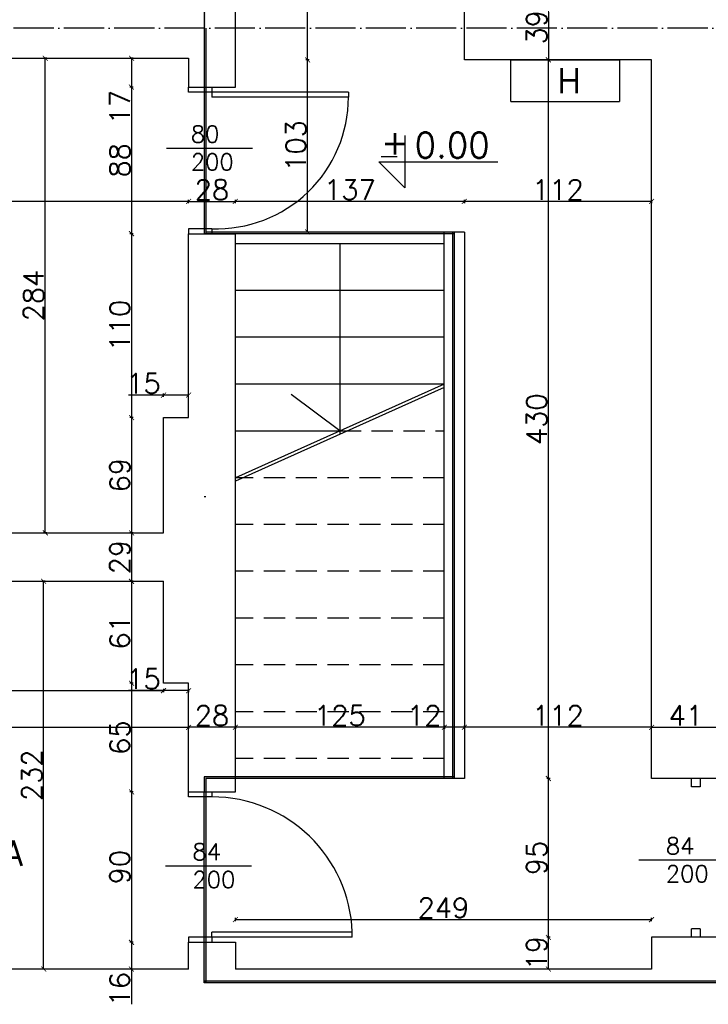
# Model space of a CAD drawing. Header units: millimetres. Extents: x -155361 to 49141, y -33787 to 6941.
# Tile 29 of 44: x -24548 to -24136, y 4680 to 5269. Entities that reach past the tile are written whole.
import ezdxf

# ---------------------------------------------------------------- set-up
doc = ezdxf.new("R2010")
doc.units = ezdxf.units.MM
doc.linetypes.add('ACAD_ISO04W100', pattern=[30, 24, -3, 0, -3])
doc.linetypes.add('DASHED', pattern=[19.05, 12.7, -6.35])
doc.styles.add('Opisowy', font='txt.shx')
doc.styles.get("Standard").update_dxf_attribs({"font": 'txt.shx'})
doc.dimstyles.new('ISO-25', dxfattribs={"dimtxt": 12, "dimasz": 3, "dimexe": 1, "dimexo": 1, "dimgap": 1, "dimtad": 1, "dimdec": 0, "dimtxsty": 'Opisowy', "dimblk": 'ARCHTICK', "dimcen": 2.5, "dimadec": 0, "dimazin": 0, "dimtfac": 1, "dimtdec": 0, "dimtmove": 0, "dimatfit": 3, "dimldrblk": 'ARCHTICK', "dimfxl": 1, "dimfxlon": 1, "dimarcsym": 0})

# ---------------------------------------------------------------- blocks, each defined once
blk = doc.blocks.new('_ArchTick')
at = {"color": 0, "linetype": 'ByBlock', "const_width": 0.15}
blk.add_lwpolyline([(-0.5, -0.5), (0.5, 0.5)], dxfattribs=at)
blk = doc.blocks.new('*D11143')
at = {"color": 0, "lineweight": -2}
for p, q in [((-24169.83, 4844.87), (-24169.83, 4846.87)), ((-24169.83, 4845.87), (-24128.83, 4845.87)), ((-24128.83, 4844.87), (-24128.83, 4846.87))]:
    blk.add_line(p, q, dxfattribs=at)
at = {"layer": 'Defpoints', "color": 0}
for p in [(-24128.83, 4845.87), (-24169.83, 4828.42), (-24128.83, 4828.42)]:
    blk.add_point(p, dxfattribs=at)
at = {"color": 0, "lineweight": -2, "xscale": 3, "yscale": 3, "zscale": 3, "rotation": 180}
blk.add_blockref('_ArchTick', (-24169.83, 4845.87), dxfattribs=at)
at = {"color": 0, "lineweight": -2, "xscale": 3, "yscale": 3, "zscale": 3}
blk.add_blockref('_ArchTick', (-24128.83, 4845.87), dxfattribs=at)
at = {"color": 0, "insert": (-24149.33, 4852.87), "char_height": 12, "attachment_point": 5, "style": 'Opisowy'}
blk.add_mtext('41', dxfattribs=at)
blk = doc.blocks.new('*D11173')
at = {"color": 0, "lineweight": -2}
for p, q in [((-24870.83, 4844.87), (-24870.83, 4846.87)), ((-24870.83, 4845.87), (-24446.83, 4845.87)), ((-24446.83, 4844.87), (-24446.83, 4846.87))]:
    blk.add_line(p, q, dxfattribs=at)
at = {"layer": 'Defpoints', "color": 0}
for p in [(-24446.83, 4845.87), (-24870.83, 4835.91), (-24446.83, 4835.91)]:
    blk.add_point(p, dxfattribs=at)
at = {"color": 0, "lineweight": -2, "xscale": 3, "yscale": 3, "zscale": 3, "rotation": 180}
blk.add_blockref('_ArchTick', (-24870.83, 4845.87), dxfattribs=at)
at = {"color": 0, "lineweight": -2, "xscale": 3, "yscale": 3, "zscale": 3}
blk.add_blockref('_ArchTick', (-24446.83, 4845.87), dxfattribs=at)
at = {"color": 0, "insert": (-24658.83, 4852.87), "char_height": 12, "attachment_point": 5, "style": 'Opisowy'}
blk.add_mtext('424', dxfattribs=at)
blk = doc.blocks.new('*D11179')
at = {"color": 0, "lineweight": -2}
for p, q in [((-24870.83, 4868.81), (-24870.83, 4866.81)), ((-24870.83, 4867.81), (-24461.83, 4867.81)), ((-24461.83, 4868.81), (-24461.83, 4866.81))]:
    blk.add_line(p, q, dxfattribs=at)
at = {"layer": 'Defpoints', "color": 0}
for p in [(-24870.83, 4946.42), (-24461.83, 4946.42), (-24461.83, 4867.81)]:
    blk.add_point(p, dxfattribs=at)
at = {"color": 0, "lineweight": -2, "xscale": 3, "yscale": 3, "zscale": 3, "rotation": 180}
blk.add_blockref('_ArchTick', (-24870.83, 4867.81), dxfattribs=at)
at = {"color": 0, "lineweight": -2, "xscale": 3, "yscale": 3, "zscale": 3}
blk.add_blockref('_ArchTick', (-24461.83, 4867.81), dxfattribs=at)
at = {"color": 0, "insert": (-24666.33, 4874.81), "char_height": 12, "attachment_point": 5, "style": 'Opisowy'}
blk.add_mtext('409', dxfattribs=at)
blk = doc.blocks.new('*D11180')
at = {"color": 0, "lineweight": -2}
for p, q in [((-24461.83, 4867.81), (-24482.83, 4867.81)), ((-24461.83, 4868.81), (-24461.83, 4866.81)), ((-24446.83, 4867.81), (-24461.83, 4867.81)), ((-24446.83, 4868.81), (-24446.83, 4866.81))]:
    blk.add_line(p, q, dxfattribs=at)
at = {"layer": 'Defpoints', "color": 0}
for p in [(-24461.83, 4885.42), (-24446.83, 4885.42), (-24461.83, 4867.81)]:
    blk.add_point(p, dxfattribs=at)
at = {"color": 0, "lineweight": -2, "xscale": 3, "yscale": 3, "zscale": 3, "rotation": 180}
blk.add_blockref('_ArchTick', (-24461.83, 4867.81), dxfattribs=at)
at = {"color": 0, "lineweight": -2, "xscale": 3, "yscale": 3, "zscale": 3}
blk.add_blockref('_ArchTick', (-24446.83, 4867.81), dxfattribs=at)
at = {"color": 0, "insert": (-24473.83, 4874.81), "char_height": 12, "attachment_point": 5, "style": 'Opisowy'}
blk.add_mtext('15', dxfattribs=at)
blk = doc.blocks.new('*D11181')
at = {"color": 0, "lineweight": -2}
for p, q in [((-24446.83, 4846.87), (-24446.83, 4844.87)), ((-24418.83, 4845.87), (-24446.83, 4845.87)), ((-24418.83, 4846.87), (-24418.83, 4844.87))]:
    blk.add_line(p, q, dxfattribs=at)
at = {"layer": 'Defpoints', "color": 0}
for p in [(-24446.83, 4872.88), (-24418.83, 4872.88), (-24446.83, 4845.87)]:
    blk.add_point(p, dxfattribs=at)
at = {"color": 0, "lineweight": -2, "xscale": 3, "yscale": 3, "zscale": 3, "rotation": 180}
blk.add_blockref('_ArchTick', (-24446.83, 4845.87), dxfattribs=at)
at = {"color": 0, "lineweight": -2, "xscale": 3, "yscale": 3, "zscale": 3}
blk.add_blockref('_ArchTick', (-24418.83, 4845.87), dxfattribs=at)
at = {"color": 0, "insert": (-24432.83, 4852.87), "char_height": 12, "attachment_point": 5, "style": 'Opisowy'}
blk.add_mtext('28', dxfattribs=at)
blk = doc.blocks.new('*D11182')
at = {"color": 0, "lineweight": -2}
for p, q in [((-24418.83, 4846.87), (-24418.83, 4844.87)), ((-24293.83, 4845.87), (-24418.83, 4845.87)), ((-24293.83, 4846.87), (-24293.83, 4844.87))]:
    blk.add_line(p, q, dxfattribs=at)
at = {"layer": 'Defpoints', "color": 0}
for p in [(-24418.83, 4866.91), (-24293.83, 4866.91), (-24418.83, 4845.87)]:
    blk.add_point(p, dxfattribs=at)
at = {"color": 0, "lineweight": -2, "xscale": 3, "yscale": 3, "zscale": 3, "rotation": 180}
blk.add_blockref('_ArchTick', (-24418.83, 4845.87), dxfattribs=at)
at = {"color": 0, "lineweight": -2, "xscale": 3, "yscale": 3, "zscale": 3}
blk.add_blockref('_ArchTick', (-24293.83, 4845.87), dxfattribs=at)
at = {"color": 0, "insert": (-24356.33, 4852.87), "char_height": 12, "attachment_point": 5, "style": 'Opisowy'}
blk.add_mtext('125', dxfattribs=at)
blk = doc.blocks.new('*D11183')
at = {"color": 0, "lineweight": -2}
for p, q in [((-24293.83, 4845.87), (-24314.83, 4845.87)), ((-24293.83, 4846.87), (-24293.83, 4844.87)), ((-24281.83, 4845.87), (-24293.83, 4845.87)), ((-24281.83, 4846.87), (-24281.83, 4844.87))]:
    blk.add_line(p, q, dxfattribs=at)
at = {"layer": 'Defpoints', "color": 0}
for p in [(-24293.83, 4865.91), (-24281.83, 4865.91), (-24293.83, 4845.87)]:
    blk.add_point(p, dxfattribs=at)
at = {"color": 0, "lineweight": -2, "xscale": 3, "yscale": 3, "zscale": 3, "rotation": 180}
blk.add_blockref('_ArchTick', (-24293.83, 4845.87), dxfattribs=at)
at = {"color": 0, "lineweight": -2, "xscale": 3, "yscale": 3, "zscale": 3}
blk.add_blockref('_ArchTick', (-24281.83, 4845.87), dxfattribs=at)
at = {"color": 0, "insert": (-24305.83, 4852.87), "char_height": 12, "attachment_point": 5, "style": 'Opisowy'}
blk.add_mtext('12', dxfattribs=at)
blk = doc.blocks.new('*D11184')
at = {"color": 0, "lineweight": -2}
for p, q in [((-24281.83, 4844.87), (-24281.83, 4846.87)), ((-24169.83, 4845.87), (-24281.83, 4845.87)), ((-24169.83, 4844.87), (-24169.83, 4846.87))]:
    blk.add_line(p, q, dxfattribs=at)
at = {"layer": 'Defpoints', "color": 0}
for p in [(-24281.83, 4845.87), (-24281.83, 4828.42), (-24169.83, 4828.42)]:
    blk.add_point(p, dxfattribs=at)
at = {"color": 0, "lineweight": -2, "xscale": 3, "yscale": 3, "zscale": 3, "rotation": 180}
blk.add_blockref('_ArchTick', (-24281.83, 4845.87), dxfattribs=at)
at = {"color": 0, "lineweight": -2, "xscale": 3, "yscale": 3, "zscale": 3}
blk.add_blockref('_ArchTick', (-24169.83, 4845.87), dxfattribs=at)
at = {"color": 0, "insert": (-24225.83, 4852.87), "char_height": 12, "attachment_point": 5, "style": 'Opisowy'}
blk.add_mtext('112', dxfattribs=at)
blk = doc.blocks.new('*D11333')
at = {"color": 0, "lineweight": -2}
for p, q in [((-24479.99, 5246.21), (-24481.99, 5246.21)), ((-24480.99, 5246.21), (-24480.99, 5228.94)), ((-24479.99, 5228.94), (-24481.99, 5228.94)), ((-24480.99, 5228.94), (-24480.99, 5207.94))]:
    blk.add_line(p, q, dxfattribs=at)
at = {"layer": 'Defpoints', "color": 0}
for p in [(-24446.86, 5246.21), (-24480.99, 5228.94), (-24446.86, 5228.94)]:
    blk.add_point(p, dxfattribs=at)
at = {"color": 0, "lineweight": -2, "xscale": 3, "yscale": 3, "zscale": 3}
for p, rotation in [((-24480.99, 5246.21), 90), ((-24480.99, 5228.94), -90.00000000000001)]:
    blk.add_blockref('_ArchTick', p, dxfattribs=dict(at, rotation=rotation))
at = {"color": 0, "insert": (-24487.99, 5216.94), "char_height": 12, "attachment_point": 5, "rotation": 90, "style": 'Opisowy'}
blk.add_mtext('17', dxfattribs=at)
blk = doc.blocks.new('*D11334')
at = {"color": 0, "lineweight": -2}
for p, q in [((-24479.99, 5228.94), (-24481.99, 5228.94)), ((-24480.99, 5228.94), (-24480.99, 5141.21)), ((-24479.99, 5141.21), (-24481.99, 5141.21))]:
    blk.add_line(p, q, dxfattribs=at)
at = {"layer": 'Defpoints', "color": 0}
for p in [(-24446.86, 5228.94), (-24480.99, 5141.21), (-24446.86, 5141.21)]:
    blk.add_point(p, dxfattribs=at)
at = {"color": 0, "lineweight": -2, "xscale": 3, "yscale": 3, "zscale": 3}
for p, rotation in [((-24480.99, 5228.94), 90), ((-24480.99, 5141.21), -90.00000000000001)]:
    blk.add_blockref('_ArchTick', p, dxfattribs=dict(at, rotation=rotation))
at = {"color": 0, "insert": (-24487.99, 5185.08), "char_height": 12, "attachment_point": 5, "rotation": 90, "style": 'Opisowy'}
blk.add_mtext('88', dxfattribs=at)
blk = doc.blocks.new('*D11335')
at = {"color": 0, "lineweight": -2}
for p, q in [((-24479.99, 5141.21), (-24481.99, 5141.21)), ((-24480.99, 5141.21), (-24480.99, 5031.21)), ((-24479.99, 5031.21), (-24481.99, 5031.21))]:
    blk.add_line(p, q, dxfattribs=at)
at = {"layer": 'Defpoints', "color": 0}
for p in [(-24446.86, 5141.21), (-24480.99, 5031.21), (-24446.86, 5031.21)]:
    blk.add_point(p, dxfattribs=at)
at = {"color": 0, "lineweight": -2, "xscale": 3, "yscale": 3, "zscale": 3}
for p, rotation in [((-24480.99, 5141.21), 90), ((-24480.99, 5031.21), -90.00000000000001)]:
    blk.add_blockref('_ArchTick', p, dxfattribs=dict(at, rotation=rotation))
at = {"color": 0, "insert": (-24487.99, 5086.21), "char_height": 12, "attachment_point": 5, "rotation": 90, "style": 'Opisowy'}
blk.add_mtext('110', dxfattribs=at)
blk = doc.blocks.new('*D11336')
at = {"color": 0, "lineweight": -2}
for p, q in [((-24479.99, 5031.21), (-24481.99, 5031.21)), ((-24480.99, 5031.21), (-24480.99, 4962.21)), ((-24479.99, 4962.21), (-24481.99, 4962.21))]:
    blk.add_line(p, q, dxfattribs=at)
at = {"layer": 'Defpoints', "color": 0}
for p in [(-24461.86, 5031.21), (-24480.99, 4962.21), (-24461.86, 4962.21)]:
    blk.add_point(p, dxfattribs=at)
at = {"color": 0, "lineweight": -2, "xscale": 3, "yscale": 3, "zscale": 3}
for p, rotation in [((-24480.99, 5031.21), 90), ((-24480.99, 4962.21), -90.00000000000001)]:
    blk.add_blockref('_ArchTick', p, dxfattribs=dict(at, rotation=rotation))
at = {"color": 0, "insert": (-24487.99, 4996.71), "char_height": 12, "attachment_point": 5, "rotation": 90, "style": 'Opisowy'}
blk.add_mtext('69', dxfattribs=at)
blk = doc.blocks.new('*D11337')
at = {"color": 0, "lineweight": -2}
for p, q in [((-24461.86, 5044.6), (-24482.86, 5044.6)), ((-24461.86, 5043.6), (-24461.86, 5045.6)), ((-24446.86, 5044.6), (-24461.86, 5044.6)), ((-24446.86, 5043.6), (-24446.86, 5045.6))]:
    blk.add_line(p, q, dxfattribs=at)
at = {"layer": 'Defpoints', "color": 0}
for p in [(-24461.86, 5044.6), (-24461.86, 5031.21), (-24446.86, 5031.21)]:
    blk.add_point(p, dxfattribs=at)
at = {"color": 0, "lineweight": -2, "xscale": 3, "yscale": 3, "zscale": 3, "rotation": 180}
blk.add_blockref('_ArchTick', (-24461.86, 5044.6), dxfattribs=at)
at = {"color": 0, "lineweight": -2, "xscale": 3, "yscale": 3, "zscale": 3}
blk.add_blockref('_ArchTick', (-24446.86, 5044.6), dxfattribs=at)
at = {"color": 0, "insert": (-24473.86, 5051.6), "char_height": 12, "attachment_point": 5, "style": 'Opisowy'}
blk.add_mtext('15', dxfattribs=at)
blk = doc.blocks.new('*D11338')
at = {"color": 0, "lineweight": -2}
for p, q in [((-24479.99, 4962.21), (-24481.99, 4962.21)), ((-24480.99, 4962.21), (-24480.99, 4933.21)), ((-24479.99, 4933.21), (-24481.99, 4933.21))]:
    blk.add_line(p, q, dxfattribs=at)
at = {"layer": 'Defpoints', "color": 0}
for p in [(-24461.86, 4962.21), (-24480.99, 4933.21), (-24461.86, 4933.21)]:
    blk.add_point(p, dxfattribs=at)
at = {"color": 0, "lineweight": -2, "xscale": 3, "yscale": 3, "zscale": 3}
for p, rotation in [((-24480.99, 4962.21), 90), ((-24480.99, 4933.21), -90.00000000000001)]:
    blk.add_blockref('_ArchTick', p, dxfattribs=dict(at, rotation=rotation))
at = {"color": 0, "insert": (-24487.99, 4947.71), "char_height": 12, "attachment_point": 5, "rotation": 90, "style": 'Opisowy'}
blk.add_mtext('29', dxfattribs=at)
blk = doc.blocks.new('*D11339')
at = {"color": 0, "lineweight": -2}
for p, q in [((-24479.99, 4933.21), (-24481.99, 4933.21)), ((-24480.99, 4933.21), (-24480.99, 4872.21)), ((-24479.99, 4872.21), (-24481.99, 4872.21))]:
    blk.add_line(p, q, dxfattribs=at)
at = {"layer": 'Defpoints', "color": 0}
for p in [(-24461.86, 4933.21), (-24480.99, 4872.21), (-24461.86, 4872.21)]:
    blk.add_point(p, dxfattribs=at)
at = {"color": 0, "lineweight": -2, "xscale": 3, "yscale": 3, "zscale": 3}
for p, rotation in [((-24480.99, 4933.21), 90), ((-24480.99, 4872.21), -90.00000000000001)]:
    blk.add_blockref('_ArchTick', p, dxfattribs=dict(at, rotation=rotation))
at = {"color": 0, "insert": (-24487.99, 4902.71), "char_height": 12, "attachment_point": 5, "rotation": 90, "style": 'Opisowy'}
blk.add_mtext('61', dxfattribs=at)
blk = doc.blocks.new('*D11340')
at = {"color": 0, "lineweight": -2}
for p, q in [((-24479.99, 4872.21), (-24481.99, 4872.21)), ((-24480.99, 4872.21), (-24480.99, 4807.21)), ((-24479.99, 4807.21), (-24481.99, 4807.21))]:
    blk.add_line(p, q, dxfattribs=at)
at = {"layer": 'Defpoints', "color": 0}
for p in [(-24446.86, 4872.21), (-24480.99, 4807.21), (-24446.86, 4807.21)]:
    blk.add_point(p, dxfattribs=at)
at = {"color": 0, "lineweight": -2, "xscale": 3, "yscale": 3, "zscale": 3}
for p, rotation in [((-24480.99, 4872.21), 90), ((-24480.99, 4807.21), -90.00000000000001)]:
    blk.add_blockref('_ArchTick', p, dxfattribs=dict(at, rotation=rotation))
at = {"color": 0, "insert": (-24487.99, 4839.71), "char_height": 12, "attachment_point": 5, "rotation": 90, "style": 'Opisowy'}
blk.add_mtext('65', dxfattribs=at)
blk = doc.blocks.new('*D11341')
at = {"color": 0, "lineweight": -2}
for p, q in [((-24479.99, 4807.21), (-24481.99, 4807.21)), ((-24480.99, 4807.21), (-24480.99, 4717.21)), ((-24479.99, 4717.21), (-24481.99, 4717.21))]:
    blk.add_line(p, q, dxfattribs=at)
at = {"layer": 'Defpoints', "color": 0}
for p in [(-24446.86, 4807.21), (-24480.99, 4717.21), (-24446.86, 4717.21)]:
    blk.add_point(p, dxfattribs=at)
at = {"color": 0, "lineweight": -2, "xscale": 3, "yscale": 3, "zscale": 3}
for p, rotation in [((-24480.99, 4807.21), 90), ((-24480.99, 4717.21), -90.00000000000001)]:
    blk.add_blockref('_ArchTick', p, dxfattribs=dict(at, rotation=rotation))
at = {"color": 0, "insert": (-24487.99, 4762.21), "char_height": 12, "attachment_point": 5, "rotation": 90, "style": 'Opisowy'}
blk.add_mtext('90', dxfattribs=at)
blk = doc.blocks.new('*D11342')
at = {"color": 0, "lineweight": -2}
for p, q in [((-24479.99, 4717.21), (-24481.99, 4717.21)), ((-24480.99, 4717.21), (-24480.99, 4701.21)), ((-24479.99, 4701.21), (-24481.99, 4701.21)), ((-24480.99, 4701.21), (-24480.99, 4680.21))]:
    blk.add_line(p, q, dxfattribs=at)
at = {"layer": 'Defpoints', "color": 0}
for p in [(-24446.86, 4717.21), (-24480.99, 4701.21), (-24446.86, 4701.21)]:
    blk.add_point(p, dxfattribs=at)
at = {"color": 0, "lineweight": -2, "xscale": 3, "yscale": 3, "zscale": 3}
for p, rotation in [((-24480.99, 4717.21), 90), ((-24480.99, 4701.21), -90.00000000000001)]:
    blk.add_blockref('_ArchTick', p, dxfattribs=dict(at, rotation=rotation))
at = {"color": 0, "insert": (-24487.99, 4689.21), "char_height": 12, "attachment_point": 5, "rotation": 90, "style": 'Opisowy'}
blk.add_mtext('16', dxfattribs=at)
blk = doc.blocks.new('*D11343')
at = {"color": 0, "lineweight": -2}
for p, q in [((-24532.55, 4933.21), (-24534.55, 4933.21)), ((-24533.55, 4701.21), (-24533.55, 4933.21)), ((-24532.55, 4701.21), (-24534.55, 4701.21))]:
    blk.add_line(p, q, dxfattribs=at)
at = {"layer": 'Defpoints', "color": 0}
for p in [(-24533.55, 4933.21), (-24461.86, 4933.21), (-24446.86, 4701.21)]:
    blk.add_point(p, dxfattribs=at)
at = {"color": 0, "lineweight": -2, "xscale": 3, "yscale": 3, "zscale": 3}
for p, rotation in [((-24533.55, 4933.21), 90), ((-24533.55, 4701.21), -90.00000000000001)]:
    blk.add_blockref('_ArchTick', p, dxfattribs=dict(at, rotation=rotation))
at = {"color": 0, "insert": (-24540.55, 4817.21), "char_height": 12, "attachment_point": 5, "rotation": 90, "style": 'Opisowy'}
blk.add_mtext('232', dxfattribs=at)
blk = doc.blocks.new('*D11344')
at = {"color": 0, "lineweight": -2}
for p, q in [((-24531.55, 5246.21), (-24533.55, 5246.21)), ((-24532.55, 4962.21), (-24532.55, 5246.21)), ((-24531.55, 4962.21), (-24533.55, 4962.21))]:
    blk.add_line(p, q, dxfattribs=at)
at = {"layer": 'Defpoints', "color": 0}
for p in [(-24532.55, 5246.21), (-24446.86, 5246.21), (-24461.86, 4962.21)]:
    blk.add_point(p, dxfattribs=at)
at = {"color": 0, "lineweight": -2, "xscale": 3, "yscale": 3, "zscale": 3}
for p, rotation in [((-24532.55, 5246.21), 90), ((-24532.55, 4962.21), -90.00000000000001)]:
    blk.add_blockref('_ArchTick', p, dxfattribs=dict(at, rotation=rotation))
at = {"color": 0, "insert": (-24539.55, 5104.21), "char_height": 12, "attachment_point": 5, "rotation": 90, "style": 'Opisowy'}
blk.add_mtext('284', dxfattribs=at)
blk = doc.blocks.new('*D11360')
at = {"color": 0, "lineweight": -2}
for p, q in [((-24232.58, 5284.21), (-24230.58, 5284.21)), ((-24231.58, 5284.21), (-24231.58, 5245.21)), ((-24232.58, 5245.21), (-24230.58, 5245.21))]:
    blk.add_line(p, q, dxfattribs=at)
at = {"layer": 'Defpoints', "color": 0}
for p in [(-24267.86, 5284.21), (-24267.86, 5245.21), (-24231.58, 5245.21)]:
    blk.add_point(p, dxfattribs=at)
at = {"color": 0, "lineweight": -2, "xscale": 3, "yscale": 3, "zscale": 3}
for p, rotation in [((-24231.58, 5284.21), 90), ((-24231.58, 5245.21), -90.00000000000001)]:
    blk.add_blockref('_ArchTick', p, dxfattribs=dict(at, rotation=rotation))
at = {"color": 0, "insert": (-24238.58, 5264.71), "char_height": 12, "attachment_point": 5, "rotation": 90, "style": 'Opisowy'}
blk.add_mtext('39', dxfattribs=at)
blk = doc.blocks.new('*D11361')
at = {"color": 0, "lineweight": -2}
for p, q in [((-24230.58, 5245.21), (-24232.58, 5245.21)), ((-24231.58, 4815.21), (-24231.58, 5245.21)), ((-24230.58, 4815.21), (-24232.58, 4815.21))]:
    blk.add_line(p, q, dxfattribs=at)
at = {"layer": 'Defpoints', "color": 0}
for p in [(-24231.58, 5245.21), (-24169.86, 5245.21), (-24169.86, 4815.21)]:
    blk.add_point(p, dxfattribs=at)
at = {"color": 0, "lineweight": -2, "xscale": 3, "yscale": 3, "zscale": 3}
for p, rotation in [((-24231.58, 5245.21), 90), ((-24231.58, 4815.21), -90.00000000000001)]:
    blk.add_blockref('_ArchTick', p, dxfattribs=dict(at, rotation=rotation))
at = {"color": 0, "insert": (-24238.58, 5030.21), "char_height": 12, "attachment_point": 5, "rotation": 90, "style": 'Opisowy'}
blk.add_mtext('430', dxfattribs=at)
blk = doc.blocks.new('*D11362')
at = {"color": 0, "lineweight": -2}
for p, q in [((-24230.58, 4815.21), (-24232.58, 4815.21)), ((-24231.58, 4720.21), (-24231.58, 4815.21)), ((-24230.58, 4720.21), (-24232.58, 4720.21))]:
    blk.add_line(p, q, dxfattribs=at)
at = {"layer": 'Defpoints', "color": 0}
for p in [(-24231.58, 4815.21), (-24169.86, 4815.21), (-24169.86, 4720.21)]:
    blk.add_point(p, dxfattribs=at)
at = {"color": 0, "lineweight": -2, "xscale": 3, "yscale": 3, "zscale": 3}
for p, rotation in [((-24231.58, 4815.21), 90), ((-24231.58, 4720.21), -90.00000000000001)]:
    blk.add_blockref('_ArchTick', p, dxfattribs=dict(at, rotation=rotation))
at = {"color": 0, "insert": (-24238.58, 4767.71), "char_height": 12, "attachment_point": 5, "rotation": 90, "style": 'Opisowy'}
blk.add_mtext('95', dxfattribs=at)
blk = doc.blocks.new('*D11363')
at = {"color": 0, "lineweight": -2}
for p, q in [((-24230.58, 4720.21), (-24232.58, 4720.21)), ((-24231.58, 4701.21), (-24231.58, 4720.21)), ((-24230.58, 4701.21), (-24232.58, 4701.21))]:
    blk.add_line(p, q, dxfattribs=at)
at = {"layer": 'Defpoints', "color": 0}
for p in [(-24231.58, 4720.21), (-24169.86, 4720.21), (-24169.86, 4701.21)]:
    blk.add_point(p, dxfattribs=at)
at = {"color": 0, "lineweight": -2, "xscale": 3, "yscale": 3, "zscale": 3}
for p, rotation in [((-24231.58, 4720.21), 90), ((-24231.58, 4701.21), -90.00000000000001)]:
    blk.add_blockref('_ArchTick', p, dxfattribs=dict(at, rotation=rotation))
at = {"color": 0, "insert": (-24238.58, 4710.71), "char_height": 12, "attachment_point": 5, "rotation": 90, "style": 'Opisowy'}
blk.add_mtext('19', dxfattribs=at)
blk = doc.blocks.new('*D11364')
at = {"color": 0, "lineweight": -2}
for p, q in [((-24418.86, 4729.8), (-24418.86, 4731.8)), ((-24418.86, 4730.8), (-24169.86, 4730.8)), ((-24169.86, 4729.8), (-24169.86, 4731.8))]:
    blk.add_line(p, q, dxfattribs=at)
at = {"layer": 'Defpoints', "color": 0}
for p in [(-24169.86, 4730.8), (-24418.86, 4693.13), (-24169.86, 4693.13)]:
    blk.add_point(p, dxfattribs=at)
at = {"color": 0, "lineweight": -2, "xscale": 3, "yscale": 3, "zscale": 3, "rotation": 180}
blk.add_blockref('_ArchTick', (-24418.86, 4730.8), dxfattribs=at)
at = {"color": 0, "lineweight": -2, "xscale": 3, "yscale": 3, "zscale": 3}
blk.add_blockref('_ArchTick', (-24169.86, 4730.8), dxfattribs=at)
at = {"color": 0, "insert": (-24294.36, 4737.8), "char_height": 12, "attachment_point": 5, "style": 'Opisowy'}
blk.add_mtext('249', dxfattribs=at)
blk = doc.blocks.new('*D11387')
at = {"color": 0, "lineweight": -2}
for p, q in [((-24281.86, 5161.51), (-24281.86, 5159.51)), ((-24169.86, 5161.51), (-24169.86, 5159.51)), ((-24169.86, 5160.51), (-24281.86, 5160.51))]:
    blk.add_line(p, q, dxfattribs=at)
at = {"layer": 'Defpoints', "color": 0}
for p in [(-24281.86, 5245.21), (-24169.86, 5245.21), (-24281.86, 5160.51)]:
    blk.add_point(p, dxfattribs=at)
at = {"color": 0, "lineweight": -2, "xscale": 3, "yscale": 3, "zscale": 3, "rotation": 180}
blk.add_blockref('_ArchTick', (-24281.86, 5160.51), dxfattribs=at)
at = {"color": 0, "lineweight": -2, "xscale": 3, "yscale": 3, "zscale": 3}
blk.add_blockref('_ArchTick', (-24169.86, 5160.51), dxfattribs=at)
at = {"color": 0, "insert": (-24225.86, 5167.51), "char_height": 12, "attachment_point": 5, "style": 'Opisowy'}
blk.add_mtext('112', dxfattribs=at)
blk = doc.blocks.new('*D11388')
at = {"color": 0, "lineweight": -2}
for p, q in [((-24418.86, 5159.51), (-24418.86, 5161.51)), ((-24281.86, 5159.51), (-24281.86, 5161.51)), ((-24281.86, 5160.51), (-24418.86, 5160.51))]:
    blk.add_line(p, q, dxfattribs=at)
at = {"layer": 'Defpoints', "color": 0}
for p in [(-24418.86, 5160.51), (-24418.86, 5142.21), (-24281.86, 5142.21)]:
    blk.add_point(p, dxfattribs=at)
at = {"color": 0, "lineweight": -2, "xscale": 3, "yscale": 3, "zscale": 3, "rotation": 180}
blk.add_blockref('_ArchTick', (-24418.86, 5160.51), dxfattribs=at)
at = {"color": 0, "lineweight": -2, "xscale": 3, "yscale": 3, "zscale": 3}
blk.add_blockref('_ArchTick', (-24281.86, 5160.51), dxfattribs=at)
at = {"color": 0, "insert": (-24350.36, 5167.51), "char_height": 12, "attachment_point": 5, "style": 'Opisowy'}
blk.add_mtext('137', dxfattribs=at)
blk = doc.blocks.new('*D11389')
at = {"color": 0, "lineweight": -2}
for p, q in [((-24374.66, 5245.21), (-24376.66, 5245.21)), ((-24375.66, 5142.21), (-24375.66, 5245.21)), ((-24374.66, 5142.21), (-24376.66, 5142.21))]:
    blk.add_line(p, q, dxfattribs=at)
at = {"layer": 'Defpoints', "color": 0}
for p in [(-24375.66, 5245.21), (-24280.86, 5245.21), (-24280.86, 5142.21)]:
    blk.add_point(p, dxfattribs=at)
at = {"color": 0, "lineweight": -2, "xscale": 3, "yscale": 3, "zscale": 3}
for p, rotation in [((-24375.66, 5245.21), 90), ((-24375.66, 5142.21), -90.00000000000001)]:
    blk.add_blockref('_ArchTick', p, dxfattribs=dict(at, rotation=rotation))
at = {"color": 0, "insert": (-24382.66, 5193.71), "char_height": 12, "attachment_point": 5, "rotation": 90, "style": 'Opisowy'}
blk.add_mtext('103', dxfattribs=at)
blk = doc.blocks.new('*D11390')
at = {"color": 0, "lineweight": -2}
for p, q in [((-24374.66, 6752.21), (-24376.66, 6752.21)), ((-24375.66, 5245.21), (-24375.66, 6752.21)), ((-24374.66, 5245.21), (-24376.66, 5245.21))]:
    blk.add_line(p, q, dxfattribs=at)
at = {"layer": 'Defpoints', "color": 0}
for p in [(-24375.66, 6752.21), (-24281.86, 6752.21), (-24281.86, 5245.21)]:
    blk.add_point(p, dxfattribs=at)
at = {"color": 0, "lineweight": -2, "xscale": 3, "yscale": 3, "zscale": 3}
for p, rotation in [((-24375.66, 6752.21), 90), ((-24375.66, 5245.21), -90.00000000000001)]:
    blk.add_blockref('_ArchTick', p, dxfattribs=dict(at, rotation=rotation))
at = {"color": 0, "insert": (-24382.66, 5998.71), "char_height": 12, "attachment_point": 5, "rotation": 90, "style": 'Opisowy'}
blk.add_mtext('1507', dxfattribs=at)
blk = doc.blocks.new('*D11391')
at = {"color": 0, "lineweight": -2}
for p, q in [((-24446.86, 5159.51), (-24446.86, 5161.51)), ((-24418.86, 5159.51), (-24418.86, 5161.51)), ((-24446.86, 5160.51), (-24418.86, 5160.51))]:
    blk.add_line(p, q, dxfattribs=at)
at = {"layer": 'Defpoints', "color": 0}
for p in [(-24418.86, 5160.51), (-24446.86, 5141.21), (-24418.86, 5141.21)]:
    blk.add_point(p, dxfattribs=at)
at = {"color": 0, "lineweight": -2, "xscale": 3, "yscale": 3, "zscale": 3, "rotation": 180}
blk.add_blockref('_ArchTick', (-24446.86, 5160.51), dxfattribs=at)
at = {"color": 0, "lineweight": -2, "xscale": 3, "yscale": 3, "zscale": 3}
blk.add_blockref('_ArchTick', (-24418.86, 5160.51), dxfattribs=at)
at = {"color": 0, "insert": (-24432.86, 5167.51), "char_height": 12, "attachment_point": 5, "style": 'Opisowy'}
blk.add_mtext('28', dxfattribs=at)
blk = doc.blocks.new('*D11392')
at = {"color": 0, "lineweight": -2}
for p, q in [((-24870.86, 5159.51), (-24870.86, 5161.51)), ((-24446.86, 5159.51), (-24446.86, 5161.51)), ((-24446.86, 5160.51), (-24870.86, 5160.51))]:
    blk.add_line(p, q, dxfattribs=at)
at = {"layer": 'Defpoints', "color": 0}
for p in [(-24870.86, 5160.51), (-24870.86, 5141.21), (-24446.86, 5141.21)]:
    blk.add_point(p, dxfattribs=at)
at = {"color": 0, "lineweight": -2, "xscale": 3, "yscale": 3, "zscale": 3, "rotation": 180}
blk.add_blockref('_ArchTick', (-24870.86, 5160.51), dxfattribs=at)
at = {"color": 0, "lineweight": -2, "xscale": 3, "yscale": 3, "zscale": 3}
blk.add_blockref('_ArchTick', (-24446.86, 5160.51), dxfattribs=at)
at = {"color": 0, "insert": (-24658.86, 5167.51), "char_height": 12, "attachment_point": 5, "style": 'Opisowy'}
blk.add_mtext('424', dxfattribs=at)

msp = doc.modelspace()

# ---------------------------------------------------------------- hatches: boundary and pattern name
for points in [[(-24436.58, 5264.21), (-24436.58, 5274.29), (-24437.58, 5274.29), (-24437.58, 5264.21)], [(-24437.58, 4693.07), (-24436.58, 4693.07), (-24436.58, 4694.07), (-24437.58, 4694.07)], [(-24436.58, 4694.07), (-23966.86, 4694.07), (-23966.86, 4693.07), (-24436.58, 4693.07)]]:
    msp.add_hatch(color=1).paths.add_polyline_path(points)
h = msp.add_hatch(color=1)
h.paths.add_polyline_path([(-24437.58, 5144.21), (-24436.58, 5144.21), (-24436.58, 5192.36), (-24437.58, 5192.36)])
h.paths.add_polyline_path([(-24437.58, 5228.94), (-24436.58, 5228.94), (-24436.58, 5264.21), (-24437.58, 5264.21)])
h.paths.add_polyline_path([(-24436.58, 5192.36), (-24436.58, 5225.94), (-24437.58, 5225.94), (-24437.58, 5192.36)])
h.paths.add_polyline_path([(-24437.58, 5141.21), (-24436.58, 5141.21), (-24436.58, 5144.21), (-24437.58, 5144.21)])
h.paths.add_polyline_path([(-24437.58, 5225.94), (-24436.58, 5225.94), (-24436.58, 5228.94), (-24437.58, 5228.94)])
h.paths.add_polyline_path([(-24445.86, 5176.51), (-24445.86, 5158.51), (-24419.86, 5158.51), (-24419.86, 5176.51)], flags=24)
h.paths.add_polyline_path([(-24452.17, 5212.45), (-24452.17, 5172.45), (-24415.5, 5172.45), (-24415.5, 5212.45)], flags=24)
h.paths.add_polyline_path([(-24452.17, 5212.45), (-24452.17, 5172.45), (-24415.5, 5172.45), (-24415.5, 5212.45)], flags=24)
h = msp.add_hatch(color=1)
h.paths.add_polyline_path([(-24287.86, 4816.21), (-24287.86, 5141.21), (-24288.94, 5141.21), (-24288.94, 4816.21)])
h.paths.add_polyline_path([(-24418.86, 5141.21), (-24293.86, 5141.21), (-24293.86, 5142.21), (-24432.93, 5142.21), (-24432.93, 5141.21)])
h.paths.add_polyline_path([(-24288.94, 5141.21), (-24288.94, 5142.21), (-24293.86, 5142.21), (-24293.86, 5141.21)])
h.paths.add_polyline_path([(-24432.93, 5141.21), (-24432.93, 5142.21), (-24436.58, 5142.21), (-24436.58, 5141.21)])
h.paths.add_polyline_path([(-24287.86, 5141.21), (-24287.86, 5142.21), (-24288.94, 5142.21), (-24288.94, 5141.21)])
h = msp.add_hatch(color=1)
h.paths.add_polyline_path([(-24437.58, 4807.21), (-24437.58, 4816.21), (-24436.58, 4816.21), (-24418.86, 4816.21), (-24418.86, 4815.21), (-24436.58, 4815.21), (-24436.58, 4807.21)])
h.paths.add_polyline_path([(-24293.86, 4815.21), (-24293.86, 4816.21), (-24418.86, 4816.21), (-24418.86, 4815.21)])
h.paths.add_polyline_path([(-24437.58, 4720.21), (-24436.58, 4720.21), (-24436.58, 4763.06), (-24437.58, 4763.06)])
h.paths.add_polyline_path([(-24436.58, 4763.06), (-24436.58, 4804.21), (-24437.58, 4804.21), (-24437.58, 4763.06)])
h.paths.add_polyline_path([(-24437.58, 4694.07), (-24436.58, 4694.07), (-24436.58, 4717.21), (-24437.58, 4717.21)])
h.paths.add_polyline_path([(-24288.94, 4815.21), (-24288.94, 4816.21), (-24293.86, 4816.21), (-24293.86, 4815.21)])
h.paths.add_polyline_path([(-24437.58, 4717.21), (-24436.58, 4717.21), (-24436.58, 4720.21), (-24437.58, 4720.21)])
h.paths.add_polyline_path([(-24437.58, 4804.21), (-24436.58, 4804.21), (-24436.58, 4807.21), (-24437.58, 4807.21)])
h.paths.add_polyline_path([(-24287.86, 4815.21), (-24287.86, 4816.21), (-24288.94, 4816.21), (-24288.94, 4815.21)])
h.paths.add_polyline_path([(-24451.19, 4783.08), (-24451.19, 4743.08), (-24414.53, 4743.08), (-24414.53, 4783.08)], flags=24)
h.paths.add_polyline_path([(-24451.19, 4783.08), (-24451.19, 4743.08), (-24414.53, 4743.08), (-24414.53, 4783.08)], flags=24)

# ---------------------------------------------------------------- linework, layer by layer
for p, q in [((-24418.86, 5228.94), (-24418.86, 5547.94)), ((-24281.86, 5245.21), (-24281.86, 5314.21)), ((-24870.86, 5246.21), (-24446.86, 5246.21)), ((-24446.86, 5246.21), (-24446.86, 5228.94)), ((-24169.86, 5245.21), (-24281.86, 5245.21)), ((-24253.98, 5245.21), (-24188.98, 5245.21)), ((-24253.98, 5220.21), (-24253.98, 5245.21)), ((-24188.98, 5245.21), (-24188.98, 5220.21)), ((-24169.86, 4815.21), (-24169.86, 5245.21)), ((-24446.86, 5228.94), (-24418.86, 5228.94)), ((-24446.86, 5225.94), (-24446.86, 5228.94)), ((-24432.93, 5225.94), (-24446.86, 5225.94)), ((-24432.93, 5228.94), (-24432.93, 5225.94)), ((-24351.2, 5225.94), (-24432.93, 5225.94)), ((-24432.93, 5225.94), (-24432.93, 5222.94)), ((-24351.2, 5225.94), (-24351.2, 5222.94)), ((-24351.2, 5222.94), (-24432.93, 5222.94)), ((-24253.98, 5220.21), (-24188.98, 5220.21)), ((-24317.4, 5200.05), (-24317.4, 5168.73)), ((-24460.05, 5192.36), (-24408.62, 5192.36)), ((-24331.54, 5187.46), (-24322.05, 5187.46)), ((-24333.05, 5184.18), (-24261.9, 5184.18)), ((-24333.05, 5184.18), (-24317.4, 5168.73)), ((-24432.93, 5144.21), (-24446.86, 5144.21)), ((-24446.86, 5144.21), (-24446.86, 5141.21)), ((-24432.93, 5144.21), (-24432.93, 5141.21)), ((-24446.86, 5031.21), (-24446.86, 5141.21)), ((-24446.86, 5141.21), (-24418.86, 5141.21)), ((-24436.58, 5141.21), (-24437.58, 5141.21)), ((-24418.86, 4807.21), (-24418.86, 5141.21)), ((-24281.86, 5142.21), (-24293.86, 5142.21)), ((-24293.86, 4815.21), (-24293.86, 5142.21)), ((-24281.86, 5142.21), (-24281.86, 4815.21)), ((-24293.86, 5135.21), (-24418.86, 5135.21)), ((-24356.36, 5135.21), (-24356.36, 5021.21)), ((-24293.86, 5107.21), (-24418.86, 5107.21)), ((-24293.86, 5079.21), (-24418.86, 5079.21)), ((-24293.86, 5051.21), (-24418.86, 5051.21)), ((-24293.86, 5051.21), (-24418.86, 4995.21)), ((-24293.86, 5049.21), (-24418.86, 4993.21)), ((-24356.36, 5023.21), (-24385.53, 5044.97)), ((-24461.86, 4962.21), (-24461.86, 5031.21)), ((-24461.86, 5031.21), (-24446.86, 5031.21)), ((-24418.86, 5023.21), (-24356.36, 5023.21)), ((-24870.86, 4962.21), (-24461.86, 4962.21)), ((-24870.86, 4933.21), (-24461.86, 4933.21)), ((-24461.86, 4872.21), (-24461.86, 4933.21)), ((-24169.86, 4815.21), (-24169.86, 4924.49)), ((-24446.86, 4872.21), (-24461.86, 4872.21)), ((-24446.86, 4807.21), (-24446.86, 4872.21)), ((-24281.86, 4815.21), (-24293.86, 4815.21)), ((-24128.86, 4815.21), (-24169.86, 4815.21)), ((-24145.86, 4810.21), (-24145.86, 4815.21)), ((-24140.86, 4815.21), (-24140.86, 4810.21)), ((-24140.86, 4810.21), (-24145.86, 4810.21)), ((-24446.86, 4807.21), (-24418.86, 4807.21)), ((-24446.86, 4804.21), (-24446.86, 4807.21)), ((-24432.93, 4804.21), (-24446.86, 4804.21)), ((-24432.93, 4807.21), (-24432.93, 4804.21)), ((-24177.5, 4766.52), (-24126.07, 4766.52)), ((-24460.71, 4763.06), (-24409.28, 4763.06)), ((-24140.86, 4725.21), (-24145.86, 4725.21)), ((-24145.86, 4720.21), (-24145.86, 4725.21)), ((-24140.86, 4725.21), (-24140.86, 4720.21)), ((-24432.93, 4720.21), (-24446.86, 4720.21)), ((-24446.86, 4720.21), (-24446.86, 4717.21)), ((-24348.93, 4723.21), (-24432.93, 4723.21)), ((-24432.93, 4720.21), (-24432.93, 4723.21)), ((-24432.93, 4720.21), (-24432.93, 4717.21)), ((-24348.93, 4720.21), (-24432.93, 4720.21)), ((-24348.93, 4720.21), (-24348.93, 4723.21)), ((-24128.86, 4720.21), (-24169.86, 4720.21)), ((-24169.86, 4720.21), (-24169.86, 4701.21)), ((-24446.86, 4701.21), (-24446.86, 4717.21)), ((-24446.86, 4717.21), (-24418.86, 4717.21)), ((-24418.86, 4717.21), (-24418.86, 4701.21)), ((-24446.86, 4701.21), (-24870.86, 4701.21)), ((-24169.86, 4701.21), (-24418.86, 4701.21))]:
    msp.add_line(p, q)
at = {"color": 1}
for p, q in [((-24437.58, 5274.29), (-24437.58, 5141.21)), ((-24436.58, 5264.21), (-24436.58, 5141.21)), ((-24287.86, 5142.21), (-24436.58, 5142.21)), ((-24287.86, 5141.21), (-24436.58, 5141.21)), ((-24288.94, 5142.21), (-24288.94, 4815.21)), ((-24287.86, 5142.21), (-24287.86, 4815.21)), ((-24436.58, 4983.68), (-24437.58, 4983.68)), ((-24436.58, 4816.21), (-24437.58, 4816.21)), ((-24437.58, 4816.21), (-24437.58, 4807.21)), ((-24287.86, 4816.21), (-24436.58, 4816.21)), ((-24287.86, 4815.21), (-24436.58, 4815.21)), ((-24436.58, 4815.21), (-24436.58, 4694.07)), ((-24437.58, 4693.07), (-24437.58, 4807.21)), ((-23394.41, 4694.07), (-24437.58, 4694.07)), ((-24437.58, 4693.07), (-24437.58, 4694.07)), ((-24437.58, 4694.07), (-24436.58, 4694.07)), ((-23394.41, 4693.07), (-24437.58, 4693.07)), ((-24436.58, 4694.07), (-24436.58, 4693.07))]:
    msp.add_line(p, q, dxfattribs=at)
at = {"linetype": 'ACAD_ISO04W100'}
msp.add_line((-23263.32, 5264.21), (-25007.94, 5264.21), dxfattribs=at)
at = {"linetype": 'DASHED'}
for p, q in [((-24356.36, 5023.21), (-24293.86, 5023.21)), ((-24293.86, 4995.21), (-24418.86, 4995.21)), ((-24293.86, 4967.21), (-24418.86, 4967.21)), ((-24293.86, 4939.21), (-24418.86, 4939.21)), ((-24293.86, 4911.21), (-24418.86, 4911.21)), ((-24293.86, 4883.21), (-24418.86, 4883.21)), ((-24293.86, 4855.21), (-24418.86, 4855.21)), ((-24293.86, 4827.21), (-24418.86, 4827.21))]:
    msp.add_line(p, q, dxfattribs=at)
for centre, radius, start, end in [((-24429.98, 5222.94), 78.79, 267.85782, 0), ((-24432.93, 4720.16), 84.06, 2.08325, 90)]:
    msp.add_arc(centre, radius, start, end)

# ---------------------------------------------------------------- texts
at = {"attachment_point": 1}
for s, insert, char_height, width in [('H', (-24226.32, 5240.27), 15, 1.2435), ('80\\P200', (-24445.5, 5205.79), 10, 1.5497), ('0.00', (-24311.64, 5201.68), 15, 0.725), ('+', (-24331.78, 5203.51), 15, 2.9001), ('WYMIENNIKOWNIA', (-24713.22, 4778.05), 15, 11.3886), ('84\\P200', (-24161.32, 4779.87), 10, 13.9887), ('84\\P200', (-24444.53, 4776.41), 10, 13.9887)]:
    msp.add_mtext(s, dxfattribs=dict(at, insert=insert, char_height=char_height, width=width))

# ---------------------------------------------------------------- dimensions: what is measured, and where the dimension line sits
for base, p1, p2, picture, middle in [((-24375.66, 6752.21), (-24281.86, 5245.21), (-24281.86, 6752.21), '*D11390', (-24382.66, 5998.71)), ((-24231.58, 5245.21), (-24267.86, 5284.21), (-24267.86, 5245.21), '*D11360', (-24238.58, 5264.71)), ((-24532.55, 5246.21), (-24461.86, 4962.21), (-24446.86, 5246.21), '*D11344', (-24539.55, 5104.21)), ((-24480.99, 5228.94), (-24446.86, 5246.21), (-24446.86, 5228.94), '*D11333', (-24487.99, 5216.94)), ((-24375.66, 5245.21), (-24280.86, 5142.21), (-24280.86, 5245.21), '*D11389', (-24382.66, 5193.71)), ((-24231.58, 5245.21), (-24169.86, 4815.21), (-24169.86, 5245.21), '*D11361', (-24238.58, 5030.21)), ((-24480.99, 5141.21), (-24446.86, 5228.94), (-24446.86, 5141.21), '*D11334', (-24487.99, 5185.08)), ((-24480.99, 5031.21), (-24446.86, 5141.21), (-24446.86, 5031.21), '*D11335', (-24487.99, 5086.21)), ((-24480.99, 4962.21), (-24461.86, 5031.21), (-24461.86, 4962.21), '*D11336', (-24487.99, 4996.71)), ((-24480.99, 4933.21), (-24461.86, 4962.21), (-24461.86, 4933.21), '*D11338', (-24487.99, 4947.71)), ((-24533.55, 4933.21), (-24446.86, 4701.21), (-24461.86, 4933.21), '*D11343', (-24540.55, 4817.21)), ((-24480.99, 4872.21), (-24461.86, 4933.21), (-24461.86, 4872.21), '*D11339', (-24487.99, 4902.71)), ((-24480.99, 4807.21), (-24446.86, 4872.21), (-24446.86, 4807.21), '*D11340', (-24487.99, 4839.71)), ((-24231.58, 4815.21), (-24169.86, 4720.21), (-24169.86, 4815.21), '*D11362', (-24238.58, 4767.71)), ((-24480.99, 4717.21), (-24446.86, 4807.21), (-24446.86, 4717.21), '*D11341', (-24487.99, 4762.21)), ((-24480.99, 4701.21), (-24446.86, 4717.21), (-24446.86, 4701.21), '*D11342', (-24487.99, 4689.21)), ((-24231.58, 4720.21), (-24169.86, 4701.21), (-24169.86, 4720.21), '*D11363', (-24238.58, 4710.71))]:
    dim = msp.add_linear_dim(base=base, p1=p1, p2=p2, angle=90, dimstyle='ISO-25', override={"dimzin": 1})
    dim.commit()
    dim.dimension.update_dxf_attribs({"geometry": picture, "text_midpoint": middle})
for base, p1, p2, picture, middle in [((-24281.86, 5160.51), (-24169.86, 5245.21), (-24281.86, 5245.21), '*D11387', (-24225.86, 5167.51)), ((-24870.86, 5160.51), (-24446.86, 5141.21), (-24870.86, 5141.21), '*D11392', (-24658.86, 5167.51)), ((-24418.86, 5160.51), (-24446.86, 5141.21), (-24418.86, 5141.21), '*D11391', (-24432.86, 5167.51)), ((-24418.86, 5160.51), (-24281.86, 5142.21), (-24418.86, 5142.21), '*D11388', (-24350.36, 5167.51)), ((-24461.86, 5044.6), (-24446.86, 5031.21), (-24461.86, 5031.21), '*D11337', (-24473.86, 5051.6)), ((-24461.83, 4867.81), (-24870.83, 4946.42), (-24461.83, 4946.42), '*D11179', (-24666.33, 4874.81)), ((-24461.83, 4867.81), (-24446.83, 4885.42), (-24461.83, 4885.42), '*D11180', (-24473.83, 4874.81)), ((-24446.83, 4845.87), (-24418.83, 4872.88), (-24446.83, 4872.88), '*D11181', (-24432.83, 4852.87)), ((-24418.83, 4845.87), (-24293.83, 4866.91), (-24418.83, 4866.91), '*D11182', (-24356.33, 4852.87)), ((-24446.83, 4845.87), (-24870.83, 4835.91), (-24446.83, 4835.91), '*D11173', (-24658.83, 4852.87)), ((-24293.83, 4845.87), (-24281.83, 4865.91), (-24293.83, 4865.91), '*D11183', (-24305.83, 4852.87)), ((-24281.83, 4845.87), (-24169.83, 4828.42), (-24281.83, 4828.42), '*D11184', (-24225.83, 4852.87)), ((-24128.83, 4845.87), (-24169.83, 4828.42), (-24128.83, 4828.42), '*D11143', (-24149.33, 4852.87)), ((-24169.86, 4730.8), (-24418.86, 4693.13), (-24169.86, 4693.13), '*D11364', (-24294.36, 4737.8))]:
    dim = msp.add_linear_dim(base=base, p1=p1, p2=p2, dimstyle='ISO-25', override={"dimzin": 1})
    dim.commit()
    dim.dimension.update_dxf_attribs({"geometry": picture, "text_midpoint": middle})

doc.saveas('drawing.dxf')
